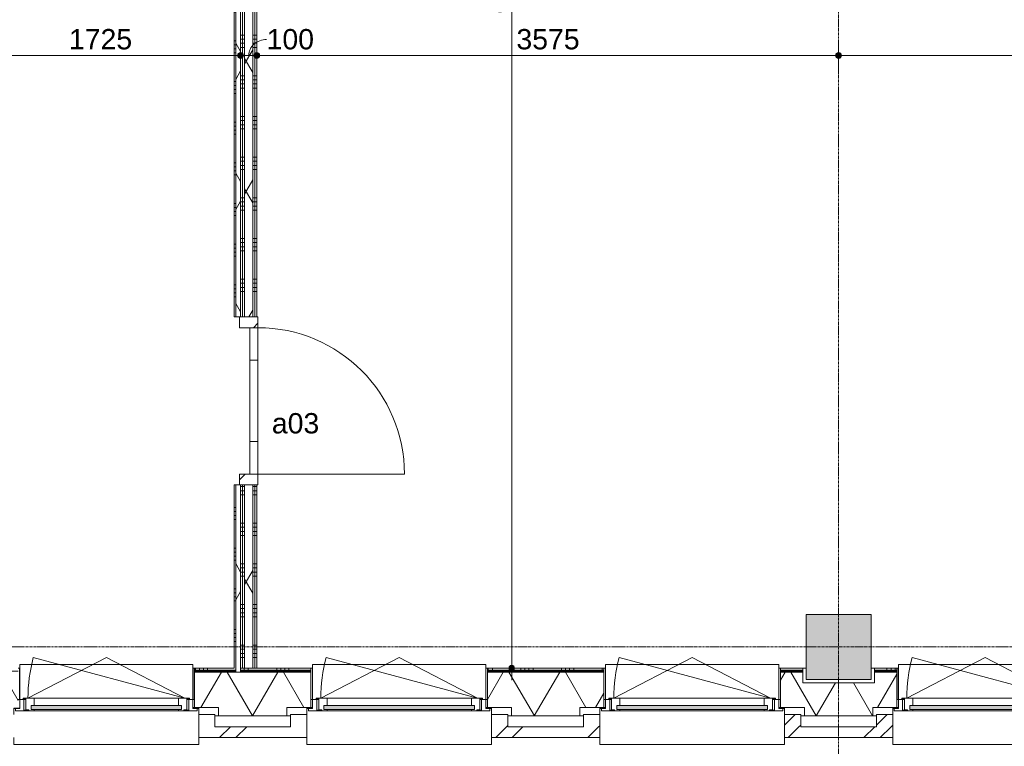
# Model space of a CAD drawing. Header units: millimetres. Extents: x 24169 to 70836, y -5250 to 32049.
# Tile 7 of 46: x 36017 to 42068, y -611 to 3855. Entities that reach past the tile are written whole.
import ezdxf

# ---------------------------------------------------------------- set-up
doc = ezdxf.new("R2010")
doc.units = ezdxf.units.MM
doc.linetypes.add('stramien', pattern=[22.225, 12.7, -3.175, 3.175, -3.175])
doc.layers.add('00_Algemeen', color=7, linetype='Continuous', lineweight=9, true_color=0x00a600)
for name, color, linetype, lineweight in [('00_Algemeen-50', 7, 'Continuous', 9), ('05_Bouwplaatsvoorzieningen', 7, 'Continuous', 9), ('22_Metselwerk', 7, 'Continuous', 18), ('25_Metaalconstructiewerk', 7, 'Continuous', 9), ('30_Kozijnen-ramen-deuren', 7, 'Continuous', 9), ('42_Dekvloeren en vloersystemen', 7, 'Continuous', 9)]:
    doc.layers.add(name, color=color, linetype=linetype, lineweight=lineweight)
doc.styles.add('Arial_1', font='arial.ttf', dxfattribs={"height": 125})
doc.dimstyles.new('00_AEE_maatvoering_2_5mm', dxfattribs={"dimscale": 304.8, "dimtxt": 127.532425, "dimasz": 0.459318, "dimexe": 0.246063, "dimexo": 0.0625, "dimgap": 0, "dimtad": 1, "dimdec": 0, "dimzin": 0, "dimdsep": 46, "dimtxsty": 'Arial_1', "dimblk1": 'DOTSMALL', "dimblk2": 'DOTSMALL', "dimsah": 1, "dimcen": 0.09, "dimdle": 0.246063, "dimazin": 0, "dimtfac": 1, "dimtdec": 4, "dimtix": 1, "dimtmove": 0, "dimatfit": 3, "dimfxl": 0.246063, "dimfxlon": 1, "dimtvp": 1, "dimtolj": 1, "dimtzin": 0, "dimarcsym": 2})
doc.dimstyles.new('00_AEE_maatvoering_2_5mm_1', dxfattribs={"dimscale": 304.8, "dimtxt": 127.532425, "dimasz": 0.459318, "dimexe": 0.246063, "dimexo": 0.0625, "dimgap": 0, "dimtad": 1, "dimdec": 0, "dimzin": 0, "dimdsep": 46, "dimtxsty": 'Arial_1', "dimblk1": 'DOTSMALL', "dimblk2": 'DOTSMALL', "dimsah": 1, "dimcen": 0.09, "dimdle": 0.246063, "dimazin": 0, "dimtfac": 1, "dimtdec": 4, "dimtix": 1, "dimtmove": 1, "dimatfit": 3, "dimfxl": 0.246063, "dimfxlon": 1, "dimtvp": 1, "dimtolj": 1, "dimtzin": 0, "dimarcsym": 2})
pattern_1 = [(180, (37474.4, 4185), (-5e-13, -250), []), (180, (37474.4, 4210), (-5e-13, -250), []), (180, (37474.4, 4235), (-5e-13, -250), []), (180, (37474.4, 4260), (-5e-13, -250), [])]
pattern_2 = [(60, (30249.4, 0), (-346.41, 200), []), (120, (30249.4, 0), (-346.41, -200), [])]
pattern_3 = [(45, (30449.4, -2e-13), (-282.843, 282.843), []), (45, (30549.4, -3e-13), (-282.843, 282.843), [])]

# ---------------------------------------------------------------- blocks, each defined once
blk = doc.blocks.new('Direct Shape - 2410-10368 v1 - IFC-model constructie _zonder onderbouw_ _MM21228_-1202395-02 tweede verdieping - C')
at = {"layer": '25_Metaalconstructiewerk'}
blk.add_hatch(color=256, dxfattribs=at).paths.add_polyline_path([(-200, -200), (200, -200), (200, 200), (-200, 200), (-200, -135.9)])
for p, q in [((200, 200), (-200, 200)), ((-200, 200), (-200, -200)), ((200, -200), (200, 200)), ((-200, -200), (200, -200))]:
    blk.add_line(p, q, dxfattribs=at)
blk = doc.blocks.new('Direct Shape - NLRS_28_SC_TLB_kolom vierkant prefab_gen_AT_kolom vierkant_gen_lxb 400x400_800290-1202468-02 tweede verdieping - C')
blk.add_blockref('Direct Shape - 2410-10368 v1 - IFC-model constructie _zonder onderbouw_ _MM21228_-1202395-02 tweede verdieping - C', (0, 0))
blk = doc.blocks.new('2410-10368 v1 - IFC-model constructie _zonder onderbouw_ _MM21228__ifc-1-02 tweede verdieping - C')
at = {"layer": '25_Metaalconstructiewerk', "lineweight": 9}
blk.add_blockref('Direct Shape - NLRS_28_SC_TLB_kolom vierkant prefab_gen_AT_kolom vierkant_gen_lxb 400x400_800290-1202468-02 tweede verdieping - C', (10800, 0), dxfattribs=at)
blk = doc.blocks.new('32_AEE_VO_FIX_Binnendeuren - D_900x2300_glasstrook lariks-V5-02 tweede verdieping - C')
at = {"layer": '30_Kozijnen-ramen-deuren', "true_color": 0xc0c0c0}
h = blk.add_hatch(dxfattribs=at)
h.set_pattern_fill('FP_73', color=9, style=0, pattern_type=2)
h.set_pattern_definition([(315, (-1512.31, 7175), (106.066, 106.066), [])])
h.paths.add_polyline_path([(-517, 37.5), (-517, -57), (-450, -57), (-450, 57), (-517, 57), (-517, 50)])
h.paths.add_polyline_path([(450, 57), (450, -57), (517, -57), (517, 57)])
at = {"layer": '30_Kozijnen-ramen-deuren'}
for p, q in [((-517, 57), (-450, 57)), ((-450, 57), (-450, -57)), ((450, 57), (517, 57)), ((450, -57), (450, 57)), ((-517, -57), (-517, -50)), ((-450, -57), (-517, -57)), ((-450, -57), (-450, -7)), ((-450, -7), (-250, -7)), ((-250, -57), (-450, -57)), ((-250, -7), (250, -7)), ((-250, -7), (-250, -57)), ((250, -57), (-250, -57)), ((250, -7), (450, -7)), ((250, -57), (250, -7)), ((450, -57), (250, -57)), ((450, -7), (450, -57)), ((517, -57), (450, -57)), ((517, -50), (517, -57))]:
    blk.add_line(p, q, dxfattribs=at)
blk = doc.blocks.new('31_AEE_kozijnen_KA1_CS77 - AEE_CS 77_Raam merk A1-V7-02 tweede verdieping - C')
at = {"layer": '30_Kozijnen-ramen-deuren', "true_color": 0xcccccc}
blk.add_hatch(color=254, dxfattribs=at).paths.add_polyline_path([(-462.5, -231.3), (462.5, -231.3), (462.5, -207.3), (-462.5, -207.3)])
at = {"layer": '30_Kozijnen-ramen-deuren'}
for p, q in [((-481.5, -199.5), (-557.5, -199.5)), ((-557.5, -199.5), (-557.5, -212.3)), ((-557.5, -212.3), (-532.5, -212.3)), ((-532.5, -212.3), (-532.5, -267.5)), ((-506.5, -203.3), (-481.5, -203.3)), ((-506.5, -267.5), (-506.5, -203.3)), ((-494.5, -203.8), (-494.5, -272.5)), ((-476.5, -203.8), (-494.5, -203.8)), ((-481.5, -199.5), (-476.5, -199.5)), ((-481.5, -203.3), (-481.5, -199.5)), ((-476.5, -203.3), (-481.5, -203.3)), ((-443.5, -199.5), (-476.5, -199.5)), ((-476.5, -199.5), (-476.5, -203.8)), ((-462.5, -231.3), (-462.5, -207.3)), ((-462.5, -231.3), (-462.5, -207.3)), ((-462.5, -207.3), (462.5, -207.3)), ((462.5, -231.3), (-462.5, -231.3)), ((443.5, -199.5), (-443.5, -199.5)), ((-443.5, -207.3), (-443.5, -199.5)), ((-443.5, -276.5), (-443.5, -231.3)), ((443.5, -199.5), (443.5, -207.3)), ((476.5, -199.5), (443.5, -199.5)), ((443.5, -231.3), (443.5, -276.5)), ((462.5, -207.3), (462.5, -231.3)), ((462.5, -231.3), (462.5, -207.3)), ((476.5, -199.5), (481.5, -199.5)), ((476.5, -203.8), (476.5, -199.5)), ((481.5, -203.3), (476.5, -203.3)), ((494.5, -203.8), (476.5, -203.8)), ((481.5, -199.5), (481.5, -203.3)), ((557.5, -199.5), (481.5, -199.5)), ((481.5, -203.3), (506.5, -203.3)), ((494.5, -272.5), (494.5, -203.8)), ((506.5, -203.3), (506.5, -267.5)), ((532.5, -267.5), (532.5, -212.3)), ((532.5, -212.3), (557.5, -212.3)), ((557.5, -212.3), (557.5, -199.5)), ((-532.5, -267.5), (-506.5, -267.5)), ((-494.5, -272.5), (-511.5, -272.5)), ((-511.5, -272.5), (-511.5, -276.5)), ((-511.5, -276.5), (-443.5, -276.5)), ((-494.5, -267.5), (-506.5, -267.5)), ((-481.5, -276.5), (0, -525.7)), ((-481.5, -276.5), (448.7, -525.7)), ((443.5, -276.5), (-443.5, -276.5)), ((0, -525.7), (481.5, -276.5)), ((443.5, -276.5), (511.5, -276.5)), ((506.5, -267.5), (494.5, -267.5)), ((511.5, -272.5), (494.5, -272.5)), ((506.5, -267.5), (532.5, -267.5)), ((511.5, -276.5), (511.5, -272.5))]:
    blk.add_line(p, q, dxfattribs=at)
blk.add_arc((-481.5, -276.5), 963, 345, 360, dxfattribs=at)
blk = doc.blocks.new('31_AEE_DAI_Dagkant_Interieur - Zonder Onderkant-V24-02 tweede verdieping - C')
at = {"layer": '05_Bouwplaatsvoorzieningen'}
for p, q in [((-533, -267.5), (-542.5, -267.5)), ((-533, -461.5), (-533, -267.5)), ((533, -267.5), (533, -461.5)), ((542.5, -267.5), (533, -267.5)), ((-542.5, -461.5), (-533, -461.5)), ((533, -461.5), (542.5, -461.5))]:
    blk.add_line(p, q, dxfattribs=at)
blk = doc.blocks.new('31_AEE_DAI_Dagkant_Interieur - Zonder Onderkant-V25-02 tweede verdieping - C')
at = {"layer": '05_Bouwplaatsvoorzieningen'}
for p, q in [((-533, -267.5), (-542.5, -267.5)), ((-533, -461.5), (-533, -267.5)), ((533, -267.5), (533, -461.5)), ((542.5, -267.5), (533, -267.5)), ((-542.5, -461.5), (-533, -461.5)), ((533, -461.5), (542.5, -461.5))]:
    blk.add_line(p, q, dxfattribs=at)
blk = doc.blocks.new('31_AEE_DAI_Dagkant_Interieur - Zonder Onderkant-V26-02 tweede verdieping - C')
at = {"layer": '05_Bouwplaatsvoorzieningen'}
for p, q in [((-533, -267.5), (-542.5, -267.5)), ((-533, -461.5), (-533, -267.5)), ((533, -267.5), (533, -461.5)), ((542.5, -267.5), (533, -267.5)), ((-542.5, -461.5), (-533, -461.5)), ((533, -461.5), (542.5, -461.5))]:
    blk.add_line(p, q, dxfattribs=at)
blk = doc.blocks.new('42_AEE_VE_vensterbank - Standaard-V11-02 tweede verdieping - C')
at = {"layer": '05_Bouwplaatsvoorzieningen'}
for p, q in [((-532.5, -482.5), (-532.5, -267.5)), ((532.5, -267.5), (532.5, -482.5)), ((-532.5, -482.5), (532.5, -482.5))]:
    blk.add_line(p, q, dxfattribs=at)
blk = doc.blocks.new('31_AEE_DAI_Dagkant_Interieur - Zonder Onderkant-V29-02 tweede verdieping - C')
at = {"layer": '05_Bouwplaatsvoorzieningen'}
for p, q in [((-533, -267.5), (-542.5, -267.5)), ((-533, -461.5), (-533, -267.5)), ((533, -267.5), (533, -461.5)), ((542.5, -267.5), (533, -267.5)), ((-542.5, -461.5), (-533, -461.5)), ((533, -461.5), (542.5, -461.5))]:
    blk.add_line(p, q, dxfattribs=at)
blk = doc.blocks.new('21_AEE_WA_lekdorpel - 21_AEE_WA_lekdorpel-V48-02 tweede verdieping - C')
at = {"layer": '05_Bouwplaatsvoorzieningen'}
for p, q in [((-567.5, -34), (-567.5, 8)), ((-567.5, 8), (567.5, 8)), ((567.5, 8), (567.5, -34)), ((-567.5, -213), (-567.5, -176)), ((567.5, -176), (567.5, -213)), ((-567.5, -215), (-567.5, -213)), ((-532.5, -213), (-567.5, -213)), ((-532.5, -215), (-567.5, -215)), ((567.5, -213), (532.5, -213)), ((567.5, -215), (532.5, -215)), ((567.5, -213), (567.5, -215))]:
    blk.add_line(p, q, dxfattribs=at)
blk = doc.blocks.new('30_AEE_VO_draairichting - 30_AEE_VO_draairichting-8193168-02 tweede verdieping - C')
at = {"layer": '30_Kozijnen-ramen-deuren'}
blk.add_line((-450, -900), (-450, 0), dxfattribs=at)
blk.add_arc((-450, 0), 900, 270, 0, dxfattribs=at)
blk = doc.blocks.new('DIMBLOCK98-02 tweede verdieping - C')
at = {"layer": '00_Algemeen-50', "transparency": 16777216}
h = blk.add_hatch(color=256, dxfattribs=at)
edge = h.paths.add_edge_path()
edge.add_arc((35649.4, 3635.7), 17.5, 0, 360)
h = blk.add_hatch(color=256, dxfattribs=at)
edge = h.paths.add_edge_path()
edge.add_arc((37374.4, 3635.7), 17.5, 0, 360)
for p, q in [((35649.4, 3635.7), (35649.4, 3710.7)), ((37374.4, 3635.7), (37374.4, 3710.7)), ((35649.4, 3635.7), (37374.4, 3635.7)), ((35649.4, 3635.7), (35649.4, 3560.7)), ((37374.4, 3635.7), (37374.4, 3560.7))]:
    blk.add_line(p, q, dxfattribs=at)
for centre in [(35649.4, 3635.7), (37374.4, 3635.7)]:
    blk.add_circle(centre, 17.5, dxfattribs=at)
at = {"layer": '00_Algemeen-50', "color": 0, "transparency": 16777216, "insert": (36319.6, 3798), "char_height": 125, "width": 461.471, "attachment_point": 1, "line_spacing_factor": 0.941778, "style": 'Arial_1'}
blk.add_mtext('1725', dxfattribs=at)
blk = doc.blocks.new('_DotSmall')
at = {"color": 0, "linetype": 'ByBlock', "const_width": 0.5}
blk.add_lwpolyline([(-0.0625, 0, 1), (0.0625, 0, 1)], format="xyb", close=True, dxfattribs=at)
blk = doc.blocks.new('DIMBLOCK99-02 tweede verdieping - C')
at = {"layer": '00_Algemeen-50', "transparency": 16777216}
h = blk.add_hatch(color=256, dxfattribs=at)
edge = h.paths.add_edge_path()
edge.add_arc((37374.4, 3635.7), 17.5, 0, 360)
h = blk.add_hatch(color=256, dxfattribs=at)
edge = h.paths.add_edge_path()
edge.add_arc((37474.4, 3635.7), 17.5, 0, 360)
for p, q in [((37374.4, 3635.7), (37374.4, 3710.7)), ((37474.4, 3635.7), (37474.4, 3710.7)), ((37374.4, 3635.7), (37474.4, 3635.7)), ((37374.4, 3635.7), (37374.4, 3560.7)), ((37474.4, 3635.7), (37474.4, 3560.7))]:
    blk.add_line(p, q, dxfattribs=at)
for centre in [(37374.4, 3635.7), (37474.4, 3635.7)]:
    blk.add_circle(centre, 17.5, dxfattribs=at)
blk.add_ellipse((37534.3, 3635.7), major_axis=(109.9, 0), ratio=0.892378, start_param=1.570796, end_param=3.141593, dxfattribs=at)
at = {"layer": '00_Algemeen-50', "color": 0, "transparency": 16777216, "insert": (37534.3, 3798), "char_height": 125, "width": 346.103, "attachment_point": 1, "line_spacing_factor": 0.941778, "style": 'Arial_1'}
blk.add_mtext('100', dxfattribs=at)
blk = doc.blocks.new('DIMBLOCK100-02 tweede verdieping - C')
at = {"layer": '00_Algemeen-50', "transparency": 16777216}
h = blk.add_hatch(color=256, dxfattribs=at)
edge = h.paths.add_edge_path()
edge.add_arc((37474.4, 3635.7), 17.5, 0, 360)
h = blk.add_hatch(color=256, dxfattribs=at)
edge = h.paths.add_edge_path()
edge.add_arc((41049.4, 3635.7), 17.5, 0, 360)
for p, q in [((37474.4, 3635.7), (37474.4, 3710.7)), ((41049.4, 3635.7), (41049.4, 3710.7)), ((37474.4, 3635.7), (41049.4, 3635.7)), ((37474.4, 3635.7), (37474.4, 3560.7)), ((41049.4, 3635.7), (41049.4, 3560.7))]:
    blk.add_line(p, q, dxfattribs=at)
for centre in [(37474.4, 3635.7), (41049.4, 3635.7)]:
    blk.add_circle(centre, 17.5, dxfattribs=at)
at = {"layer": '00_Algemeen-50', "color": 0, "transparency": 16777216, "insert": (39069.6, 3798), "char_height": 125, "width": 461.471, "attachment_point": 1, "line_spacing_factor": 0.941778, "style": 'Arial_1'}
blk.add_mtext('3575', dxfattribs=at)
blk = doc.blocks.new('DIMBLOCK101-02 tweede verdieping - C')
at = {"layer": '00_Algemeen-50', "transparency": 16777216}
h = blk.add_hatch(color=256, dxfattribs=at)
edge = h.paths.add_edge_path()
edge.add_arc((41049.4, 3635.7), 17.5, 0, 360)
h = blk.add_hatch(color=256, dxfattribs=at)
edge = h.paths.add_edge_path()
edge.add_arc((43699.4, 3635.7), 17.5, 0, 360)
for p, q in [((41049.4, 3635.7), (41049.4, 3710.7)), ((43699.4, 3635.7), (43699.4, 3710.7)), ((41049.4, 3635.7), (43699.4, 3635.7)), ((41049.4, 3635.7), (41049.4, 3560.7)), ((43699.4, 3635.7), (43699.4, 3560.7))]:
    blk.add_line(p, q, dxfattribs=at)
for centre in [(41049.4, 3635.7), (43699.4, 3635.7)]:
    blk.add_circle(centre, 17.5, dxfattribs=at)
at = {"layer": '00_Algemeen-50', "color": 0, "transparency": 16777216, "insert": (42182.1, 3798), "char_height": 125, "width": 461.471, "attachment_point": 1, "line_spacing_factor": 0.941778, "style": 'Arial_1'}
blk.add_mtext('2650', dxfattribs=at)
blk = doc.blocks.new('DIMBLOCK142-02 tweede verdieping - C')
at = {"layer": '00_Algemeen-50', "transparency": 16777216}
h = blk.add_hatch(color=256, dxfattribs=at)
edge = h.paths.add_edge_path()
edge.add_arc((39040.5, 8300), 17.5, 0, 360)
h = blk.add_hatch(color=256, dxfattribs=at)
edge = h.paths.add_edge_path()
edge.add_arc((39040.5, -130), 17.5, 0, 360)
for p, q in [((39040.5, 8300), (38965.5, 8300)), ((39040.5, -205), (39040.5, 8300)), ((39040.5, 8300), (39115.5, 8300)), ((39040.5, -130), (38965.5, -130)), ((39040.5, -130), (39115.5, -130))]:
    blk.add_line(p, q, dxfattribs=at)
for centre in [(39040.5, 8300), (39040.5, -130)]:
    blk.add_circle(centre, 17.5, dxfattribs=at)
at = {"layer": '00_Algemeen-50', "color": 0, "transparency": 16777216, "insert": (38878.2, 3892.7), "char_height": 125, "width": 461.471, "attachment_point": 1, "rotation": 90, "line_spacing_factor": 0.941778, "style": 'Arial_1'}
blk.add_mtext('8430', dxfattribs=at)

msp = doc.modelspace()

# ---------------------------------------------------------------- hatches: boundary and pattern name
at = {"layer": '22_Metselwerk', "lineweight": 9}
h = msp.add_hatch(dxfattribs=at)
h.set_pattern_fill('FP_25', color=256, angle=90, style=0, pattern_type=2)
h.set_pattern_definition(pattern_1)
h.paths.add_polyline_path([(37386.9, -130), (37386.9, 995.3), (37374.4, 995.3), (37374.4, -130)])
h.paths.add_polyline_path([(37374.4, 2029.3), (37386.9, 2029.3), (37386.9, 8300), (37374.4, 8300), (37374.4, 5268.9)])
h = msp.add_hatch(dxfattribs=at)
h.set_pattern_fill('FP_25', color=256, angle=90, style=0, pattern_type=2)
h.set_pattern_definition(pattern_1)
h.paths.add_polyline_path([(37399.4, -130), (37399.4, 995.3), (37386.9, 995.3), (37386.9, -130)])
h.paths.add_polyline_path([(37386.9, 2029.3), (37399.4, 2029.3), (37399.4, 8312.5), (37386.9, 8312.5), (37386.9, 5268.9)])
h = msp.add_hatch(dxfattribs=at)
h.set_pattern_fill('FP_11', color=256, angle=60, style=0, pattern_type=2)
h.set_pattern_definition(pattern_2)
h.paths.add_polyline_path([(37449.4, -130), (37449.4, 995.3), (37399.4, 995.3), (37399.4, -130)])
h.paths.add_polyline_path([(37399.4, 2029.3), (37449.4, 2029.3), (37449.4, 8325), (37399.4, 8325), (37399.4, 5268.9)])
h = msp.add_hatch(dxfattribs=at)
h.set_pattern_fill('FP_25', color=256, angle=90, style=0, pattern_type=2)
h.set_pattern_definition(pattern_1)
h.paths.add_polyline_path([(37461.9, -130), (37461.9, 995.3), (37449.4, 995.3), (37449.4, -130)])
h.paths.add_polyline_path([(37449.4, 2029.3), (37461.9, 2029.3), (37461.9, 8312.5), (37449.4, 8312.5), (37449.4, 5268.9)])
h = msp.add_hatch(dxfattribs=at)
h.set_pattern_fill('FP_25', color=256, angle=90, style=0, pattern_type=2)
h.set_pattern_definition(pattern_1)
h.paths.add_polyline_path([(37474.4, -130), (37474.4, 995.3), (37461.9, 995.3), (37461.9, -130)])
h.paths.add_polyline_path([(37461.9, 2029.3), (37474.4, 2029.3), (37474.4, 8300), (37461.9, 8300), (37461.9, 5268.9)])
h = msp.add_hatch(dxfattribs=at)
h.set_pattern_fill('FP_134', color=256, angle=90, style=0, pattern_type=2)
h.set_pattern_definition([(180, (37374.4, 5150.9), (-5e-13, -250), []), (180, (37374.4, 5175.9), (-5e-13, -250), []), (180, (37374.4, 5200.9), (-5e-13, -250), []), (180, (37374.4, 5225.9), (-5e-13, -250), [])])
h.paths.add_polyline_path([(37344.4, 2029.3), (37344.4, 8072.5), (37334.4, 8072.5), (37334.4, 2029.3)])
h = msp.add_hatch(dxfattribs=at)
h.set_pattern_fill('FP_11', color=256, angle=60, style=0, pattern_type=2)
h.set_pattern_definition(pattern_2)
h.paths.add_polyline_path([(37374.4, 2029.3), (37374.4, 8072.5), (37344.4, 8072.5), (37344.4, 2029.3)])
h = msp.add_hatch(dxfattribs=at)
h.set_pattern_fill('FP_151', color=256, angle=90, style=0, pattern_type=2)
h.set_pattern_definition([(180, (37374.4, 532.65), (-4e-13, -250), []), (180, (37374.4, 557.65), (-4e-13, -250), []), (180, (37374.4, 582.65), (-4e-13, -250), []), (180, (37374.4, 607.65), (-4e-13, -250), [])])
h.paths.add_polyline_path([(37344.4, -130), (37344.4, 995.3), (37334.4, 995.3), (37334.4, -130)])
h = msp.add_hatch(dxfattribs=at)
h.set_pattern_fill('FP_11', color=256, angle=60, style=0, pattern_type=2)
h.set_pattern_definition(pattern_2)
h.paths.add_polyline_path([(37374.4, -154.5), (37374.4, 995.3), (37344.4, 995.3), (37344.4, -154.5), (37354.1, -154.5)])
h = msp.add_hatch(dxfattribs=at)
h.set_pattern_fill('FP_97', color=256, angle=60, style=0, pattern_type=2)
h.set_pattern_definition([(60, (51996.64, -424.5), (-259.8076, 150), []), (120, (51996.64, -424.5), (-259.8076, -150), [])])
h.paths.add_polyline_path([(63650.2, -424.5), (63650.2, -154.5), (62779.4, -154.5), (62779.4, -220), (62519.4, -220), (62519.4, -154.5), (62097, -154.5), (62097, -158), (62132, -158), (62132, -424.5), (62494.3, -424.5)])
h.paths.add_polyline_path([(59551.9, -424.5), (60142, -424.5), (60142, -158), (60177, -158), (60177, -154.5), (60079.4, -154.5), (60079.4, -220), (59819.4, -220), (59819.4, -154.5), (59516.9, -154.5), (59516.9, -158.5), (59551.9, -158.5), (59551.9, -414)])
h.paths.add_polyline_path([(57292.9, -424.5), (57561.9, -424.5), (57561.9, -158.5), (57596.9, -158.5), (57596.9, -154.5), (57379.4, -154.5), (57379.4, -220), (57119.4, -220), (57119.4, -154.5), (56936.8, -154.5), (56936.8, -158.5), (56971.8, -158.5), (56971.8, -424.5)])
h.paths.add_polyline_path([(53247.4, -424.5), (53661.8, -424.5), (53661.8, -220), (53409.4, -220), (53409.4, -154.5), (52069.4, -154.5), (52069.4, -220), (51629.4, -220), (51629.4, -154.5), (51491.9, -154.5), (51491.9, -372.5), (51639.4, -372.5), (51639.4, -424.5), (52091.5, -424.5)])
h.paths.add_polyline_path([(50259.4, -424.5), (50259.4, -372.5), (50406.9, -372.5), (50406.9, -154.5), (49691.9, -154.5), (49691.9, -372.5), (49839.4, -372.5), (49839.4, -424.5)])
h.paths.add_polyline_path([(48039.4, -424.5), (48459.4, -424.5), (48459.4, -372.5), (48606.9, -372.5), (48606.9, -154.5), (47891.9, -154.5), (47891.9, -372.5), (48039.4, -372.5), (48039.4, -414)])
h.paths.add_polyline_path([(46239.4, -424.5), (46659.4, -424.5), (46659.4, -372.5), (46806.9, -372.5), (46806.9, -154.5), (46669.4, -154.5), (46669.4, -220), (46229.4, -220), (46229.4, -154.5), (46091.9, -154.5), (46091.9, -372.5), (46239.4, -372.5), (46239.4, -414)])
h.paths.add_polyline_path([(44859.4, -424.5), (44859.4, -372.5), (45006.9, -372.5), (45006.9, -154.5), (44291.9, -154.5), (44291.9, -372.5), (44439.4, -372.5), (44439.4, -424.5)])
h.paths.add_polyline_path([(42639.4, -424.5), (43059.4, -424.5), (43059.4, -372.5), (43206.9, -372.5), (43206.9, -154.5), (42491.9, -154.5), (42491.9, -372.5), (42639.4, -372.5), (42639.4, -414)])
h.paths.add_polyline_path([(40839.4, -424.5), (41259.4, -424.5), (41259.4, -372.5), (41406.9, -372.5), (41406.9, -154.5), (41269.4, -154.5), (41269.4, -220), (40829.4, -220), (40829.4, -154.5), (40691.9, -154.5), (40691.9, -372.5), (40839.4, -372.5), (40839.4, -414)])
h.paths.add_polyline_path([(39376.9, -424.5), (39459.4, -424.5), (39459.4, -372.5), (39606.9, -372.5), (39606.9, -154.5), (38891.9, -154.5), (38891.9, -372.5), (39039.4, -372.5), (39039.4, -424.5)])
h.paths.add_polyline_path([(37659.4, -424.5), (37659.4, -372.5), (37806.9, -372.5), (37806.9, -154.5), (37091.9, -154.5), (37091.9, -372.5), (37239.4, -372.5), (37239.4, -424.5)])
h.paths.add_polyline_path([(35859.4, -424.5), (35859.4, -372.5), (36006.9, -372.5), (36006.9, -154.5), (35869.4, -154.5), (35869.4, -220), (35429.4, -220), (35429.4, -154.5), (30469.4, -154.5), (30469.4, -220), (30094.9, -220), (30094.9, -424.5), (31285.8, -424.5)])
h.paths.add_polyline_path([(53696.8, -158.5), (53696.8, -154.5), (53669.4, -154.5), (53669.4, -158.5), (53680.8, -158.5)])
h = msp.add_hatch(dxfattribs=at)
h.set_pattern_fill('FP_96', color=256, angle=90, style=0, pattern_type=2)
h.set_pattern_definition([(90, (52096.64, -424.5), (-250, -8e-13), []), (90, (52121.64, -424.5), (-250, -8e-13), []), (90, (52146.64, -424.5), (-250, -8e-13), []), (90, (52171.64, -424.5), (-250, -8e-13), [])])
h.paths.add_polyline_path([(63650.2, -142.5), (63650.2, -130), (62791.9, -130), (62791.9, -142.5), (63072.3, -142.5)])
h.paths.add_polyline_path([(62494.3, -142.5), (62506.9, -142.5), (62506.9, -130), (62097, -130), (62097, -142.5), (62205.4, -142.5)])
h.paths.add_polyline_path([(60177, -142.5), (60177, -130), (60091.9, -130), (60091.9, -142.5)])
h.paths.add_polyline_path([(59806.9, -142.5), (59806.9, -130), (59516.9, -130), (59516.9, -142.5), (59604.7, -142.5)])
h.paths.add_polyline_path([(57391.9, -142.5), (57596.9, -142.5), (57596.9, -130), (57391.9, -130)])
h.paths.add_polyline_path([(56936.8, -142.5), (57106.9, -142.5), (57106.9, -130), (56936.8, -130)])
h.paths.add_polyline_path([(53696.8, -142.5), (53696.8, -130), (53669.4, -130), (53669.4, -142.5), (53680.8, -142.5)])
h.paths.add_polyline_path([(53247.4, -142.5), (53396.9, -142.5), (53396.9, -130), (52069.4, -130), (52069.4, -142.5), (52091.5, -142.5)])
h.paths.add_polyline_path([(51491.9, -142.5), (51629.4, -142.5), (51629.4, -130), (51491.9, -130)])
h.paths.add_polyline_path([(50357.7, -142.5), (50406.9, -142.5), (50406.9, -130), (49691.9, -130), (49691.9, -142.5), (49779.8, -142.5)])
h.paths.add_polyline_path([(48606.9, -142.5), (48606.9, -130), (47891.9, -130), (47891.9, -142.5), (48045.9, -142.5)])
h.paths.add_polyline_path([(46669.4, -142.5), (46806.9, -142.5), (46806.9, -130), (46669.4, -130)])
h.paths.add_polyline_path([(46229.4, -142.5), (46229.4, -130), (46091.9, -130), (46091.9, -142.5)])
h.paths.add_polyline_path([(44867.3, -142.5), (45006.9, -142.5), (45006.9, -130), (44291.9, -130), (44291.9, -142.5), (44578.3, -142.5)])
h.paths.add_polyline_path([(42844.5, -142.5), (43206.9, -142.5), (43206.9, -130), (42491.9, -130), (42491.9, -142.5)])
h.paths.add_polyline_path([(41406.9, -142.5), (41406.9, -130), (41269.4, -130), (41269.4, -142.5), (41399.7, -142.5)])
h.paths.add_polyline_path([(40829.4, -142.5), (40829.4, -130), (40691.9, -130), (40691.9, -142.5), (40821.8, -142.5)])
h.paths.add_polyline_path([(39376.9, -142.5), (39606.9, -142.5), (39606.9, -130), (38891.9, -130), (38891.9, -142.5)])
h.paths.add_polyline_path([(37344.4, -142.5), (37344.4, -130), (37091.9, -130), (37091.9, -142.5)])
h.paths.add_polyline_path([(37374.4, -142.5), (37806.9, -142.5), (37806.9, -130), (37374.4, -130)])
h.paths.add_polyline_path([(35909.3, -142.5), (36006.9, -142.5), (36006.9, -130), (35869.4, -130), (35869.4, -142.5)])
h.paths.add_polyline_path([(35429.4, -142.5), (35429.4, -130), (30469.4, -130), (30469.4, -142.5), (31285.8, -142.5)])
h = msp.add_hatch(dxfattribs=at)
h.set_pattern_fill('FP_98', color=256, style=0, pattern_type=2)
h.set_pattern_definition([(0, (51996.643, -424.5), (2e-15, 25), [])])
h.paths.add_polyline_path([(63650.2, -154.5), (63650.2, -142.5), (62779.4, -142.5), (62779.4, -154.5), (63072.3, -154.5)])
h.paths.add_polyline_path([(62097, -154.5), (62519.4, -154.5), (62519.4, -142.5), (62097, -142.5)])
h.paths.add_polyline_path([(60079.4, -154.5), (60177, -154.5), (60177, -142.5), (60079.4, -142.5)])
h.paths.add_polyline_path([(59516.9, -154.5), (59819.4, -154.5), (59819.4, -142.5), (59516.9, -142.5)])
h.paths.add_polyline_path([(57581.9, -154.5), (57596.9, -154.5), (57596.9, -142.5), (57379.4, -142.5), (57379.4, -154.5)])
h.paths.add_polyline_path([(57119.4, -154.5), (57119.4, -142.5), (56936.8, -142.5), (56936.8, -154.5), (57003.9, -154.5)])
h.paths.add_polyline_path([(53680.8, -154.5), (53696.8, -154.5), (53696.8, -142.5), (53669.4, -142.5), (53669.4, -154.5)])
h.paths.add_polyline_path([(53247.4, -154.5), (53409.4, -154.5), (53409.4, -142.5), (52069.4, -142.5), (52069.4, -154.5), (52091.5, -154.5)])
h.paths.add_polyline_path([(51491.9, -154.5), (51629.4, -154.5), (51629.4, -142.5), (51491.9, -142.5)])
h.paths.add_polyline_path([(49691.9, -154.5), (50406.9, -154.5), (50406.9, -142.5), (49691.9, -142.5)])
h.paths.add_polyline_path([(48606.9, -154.5), (48606.9, -142.5), (47891.9, -142.5), (47891.9, -154.5), (48045.9, -154.5)])
h.paths.add_polyline_path([(46806.9, -154.5), (46806.9, -142.5), (46669.4, -142.5), (46669.4, -154.5)])
h.paths.add_polyline_path([(46229.4, -154.5), (46229.4, -142.5), (46091.9, -142.5), (46091.9, -154.5)])
h.paths.add_polyline_path([(45006.9, -154.5), (45006.9, -142.5), (44291.9, -142.5), (44291.9, -154.5), (44867.3, -154.5)])
h.paths.add_polyline_path([(43206.9, -154.5), (43206.9, -142.5), (42491.9, -142.5), (42491.9, -154.5), (42844.5, -154.5)])
h.paths.add_polyline_path([(41406.9, -154.5), (41406.9, -142.5), (41269.4, -142.5), (41269.4, -154.5), (41399.7, -154.5)])
h.paths.add_polyline_path([(40829.4, -154.5), (40829.4, -142.5), (40691.9, -142.5), (40691.9, -154.5), (40821.8, -154.5)])
h.paths.add_polyline_path([(39606.9, -154.5), (39606.9, -142.5), (38891.9, -142.5), (38891.9, -154.5), (39376.9, -154.5)])
h.paths.add_polyline_path([(37643.1, -154.5), (37806.9, -154.5), (37806.9, -142.5), (37374.4, -142.5), (37374.4, -154.5)])
h.paths.add_polyline_path([(37344.4, -154.5), (37344.4, -142.5), (37091.9, -142.5), (37091.9, -154.5)])
h.paths.add_polyline_path([(36006.9, -154.5), (36006.9, -142.5), (35869.4, -142.5), (35869.4, -154.5), (35909.3, -154.5)])
h.paths.add_polyline_path([(35429.4, -154.5), (35429.4, -142.5), (30469.4, -142.5), (30469.4, -154.5), (31285.8, -154.5)])
h = msp.add_hatch(dxfattribs=at)
h.set_pattern_fill('FP_79', color=256, angle=45, style=0, pattern_type=2)
h.set_pattern_definition(pattern_3)
h.paths.add_polyline_path([(38916.9, -491.5), (39016.9, -491.5), (39016.9, -415.5), (38916.9, -415.5)])
h = msp.add_hatch(dxfattribs=at)
h.set_pattern_fill('FP_171', color=256, angle=45, style=0, pattern_type=2)
h.set_pattern_definition(pattern_3)
h.paths.add_polyline_path([(39581.9, -491.5), (39581.9, -415.5), (39481.9, -415.5), (39481.9, -491.5)])
h = msp.add_hatch(dxfattribs=at)
h.set_pattern_fill('FP_79', color=256, angle=45, style=0, pattern_type=2)
h.set_pattern_definition(pattern_3)
h.paths.add_polyline_path([(40816.9, -491.5), (40816.9, -415.5), (40716.9, -415.5), (40716.9, -491.5)])
h = msp.add_hatch(dxfattribs=at)
h.set_pattern_fill('FP_171', color=256, angle=45, style=0, pattern_type=2)
h.set_pattern_definition(pattern_3)
h.paths.add_polyline_path([(41381.9, -491.5), (41381.9, -415.5), (41281.9, -415.5), (41281.9, -491.5)])
h = msp.add_hatch(dxfattribs=at)
h.set_pattern_fill('FP_79', color=256, angle=45, style=0, pattern_type=2)
h.set_pattern_definition(pattern_3)
h.paths.add_polyline_path([(50381.9, -557.5), (50381.9, -491.5), (49716.9, -491.5), (49716.9, -557.5), (49779.8, -557.5)])
h.paths.add_polyline_path([(48581.9, -557.5), (48581.9, -491.5), (47916.9, -491.5), (47916.9, -557.5)])
h.paths.add_polyline_path([(46312.1, -557.5), (46781.9, -557.5), (46781.9, -491.5), (46116.9, -491.5), (46116.9, -557.5)])
h.paths.add_polyline_path([(44981.9, -557.5), (44981.9, -491.5), (44316.9, -491.5), (44316.9, -557.5)])
h.paths.add_polyline_path([(43181.9, -557.5), (43181.9, -491.5), (42516.9, -491.5), (42516.9, -557.5), (42844.5, -557.5)])
h.paths.add_polyline_path([(41381.9, -557.5), (41381.9, -491.5), (40716.9, -491.5), (40716.9, -557.5)])
h.paths.add_polyline_path([(39376.9, -557.5), (39581.9, -557.5), (39581.9, -491.5), (38916.9, -491.5), (38916.9, -557.5)])
h.paths.add_polyline_path([(37116.9, -557.5), (37781.9, -557.5), (37781.9, -491.5), (37116.9, -491.5)])
h.paths.add_polyline_path([(35909.3, -557.5), (35981.9, -557.5), (35981.9, -491.5), (29758.4, -491.5), (29758.4, -557.5), (31285.8, -557.5)])

# ---------------------------------------------------------------- linework, layer by layer
at = {"layer": '00_Algemeen', "color": 150, "linetype": 'stramien', "true_color": 0x0080ff}
for p, q in [((41049.4, -4950.1), (41049.4, 31749.5)), ((68718, 0), (24734, 0))]:
    msp.add_line(p, q, dxfattribs=at)
at = {"layer": '22_Metselwerk', "lineweight": 9}
for p, q in [((37334.4, 8400), (37334.4, 2029.3)), ((37344.4, 2029.3), (37344.4, 8400)), ((37374.4, 2029.3), (37374.4, 8300)), ((37386.9, 2029.3), (37386.9, 8312.5)), ((37461.9, 2029.3), (37461.9, 8312.5)), ((37474.4, 2029.3), (37474.4, 8300)), ((37334.4, 2029.3), (37399.4, 2029.3)), ((37449.4, 2029.3), (37474.4, 2029.3)), ((37399.4, 995.3), (37334.4, 995.3)), ((37334.4, 995.3), (37334.4, -130)), ((37344.4, -154.5), (37344.4, 995.3)), ((37374.4, -154.5), (37374.4, 995.3)), ((37386.9, -130), (37386.9, 995.3)), ((37474.4, 995.3), (37449.4, 995.3)), ((37461.9, -130), (37461.9, 995.3)), ((37474.4, -130), (37474.4, 995.3)), ((37334.4, -130), (37091.9, -130)), ((37091.9, -130), (37091.9, -154.5)), ((37091.9, -142.5), (37344.4, -142.5)), ((37806.9, -130), (37374.4, -130)), ((37374.4, -142.5), (37806.9, -142.5)), ((37806.9, -154.5), (37806.9, -130)), ((39606.9, -130), (38891.9, -130)), ((38891.9, -130), (38891.9, -154.5)), ((38891.9, -142.5), (39606.9, -142.5)), ((39606.9, -154.5), (39606.9, -130)), ((40829.4, -130), (40691.9, -130)), ((40691.9, -130), (40691.9, -154.5)), ((40691.9, -142.5), (40829.4, -142.5)), ((40829.4, -154.5), (40829.4, -130)), ((41406.9, -130), (41269.4, -130)), ((41269.4, -130), (41269.4, -154.5)), ((41269.4, -142.5), (41406.9, -142.5)), ((41406.9, -154.5), (41406.9, -130)), ((37091.9, -372.5), (37081.9, -372.5)), ((37216.9, -415.5), (37116.9, -415.5)), ((37116.9, -415.5), (37116.9, -557.5)), ((37216.9, -491.5), (37216.9, -415.5)), ((37781.9, -415.5), (37681.9, -415.5)), ((37681.9, -415.5), (37681.9, -491.5)), ((37781.9, -491.5), (37781.9, -415.5)), ((37816.9, -372.5), (37806.9, -372.5)), ((38891.9, -372.5), (38881.9, -372.5)), ((39016.9, -415.5), (38916.9, -415.5)), ((38916.9, -415.5), (38916.9, -557.5)), ((39016.9, -491.5), (39016.9, -415.5)), ((39581.9, -415.5), (39481.9, -415.5)), ((39481.9, -415.5), (39481.9, -491.5)), ((39581.9, -491.5), (39581.9, -415.5)), ((39616.9, -372.5), (39606.9, -372.5)), ((40691.9, -372.5), (40681.9, -372.5)), ((40816.9, -415.5), (40716.9, -415.5)), ((40716.9, -415.5), (40716.9, -557.5)), ((40816.9, -491.5), (40816.9, -415.5)), ((41381.9, -415.5), (41281.9, -415.5)), ((41281.9, -415.5), (41281.9, -491.5)), ((41381.9, -491.5), (41381.9, -415.5)), ((41416.9, -372.5), (41406.9, -372.5)), ((37239.4, -424.5), (37216.9, -424.5)), ((37681.9, -424.5), (37659.4, -424.5)), ((39039.4, -424.5), (39016.9, -424.5)), ((39481.9, -424.5), (39459.4, -424.5)), ((40839.4, -424.5), (40816.9, -424.5)), ((41281.9, -424.5), (41259.4, -424.5)), ((37681.9, -491.5), (37216.9, -491.5)), ((37781.9, -557.5), (37781.9, -491.5)), ((39481.9, -491.5), (39016.9, -491.5)), ((39581.9, -557.5), (39581.9, -491.5)), ((41281.9, -491.5), (40816.9, -491.5)), ((41381.9, -557.5), (41381.9, -491.5)), ((37116.9, -557.5), (37781.9, -557.5)), ((38916.9, -557.5), (39581.9, -557.5)), ((40716.9, -557.5), (41381.9, -557.5))]:
    msp.add_line(p, q, dxfattribs=at)
at = {"layer": '22_Metselwerk'}
for p, q in [((37399.4, 2029.3), (37399.4, 8325)), ((37449.4, 2029.3), (37449.4, 8325)), ((37399.4, 2029.3), (37449.4, 2029.3)), ((37449.4, 995.3), (37399.4, 995.3)), ((37399.4, -130), (37399.4, 995.3)), ((37449.4, -130), (37449.4, 995.3)), ((37091.9, -154.5), (37091.9, -372.5)), ((37091.9, -154.5), (37806.9, -154.5)), ((37399.4, -130), (37449.4, -130)), ((37806.9, -372.5), (37806.9, -154.5)), ((38891.9, -154.5), (38891.9, -372.5)), ((38891.9, -154.5), (39606.9, -154.5)), ((39606.9, -372.5), (39606.9, -154.5)), ((40691.9, -154.5), (40691.9, -372.5)), ((40691.9, -154.5), (40829.4, -154.5)), ((40829.4, -220), (40829.4, -154.5)), ((41269.4, -154.5), (41269.4, -220)), ((41269.4, -154.5), (41406.9, -154.5)), ((41406.9, -372.5), (41406.9, -154.5)), ((41269.4, -220), (40829.4, -220)), ((37091.9, -372.5), (37239.4, -372.5)), ((37239.4, -372.5), (37239.4, -424.5)), ((37659.4, -424.5), (37659.4, -372.5)), ((37659.4, -372.5), (37806.9, -372.5)), ((38891.9, -372.5), (39039.4, -372.5)), ((39039.4, -372.5), (39039.4, -424.5)), ((39459.4, -424.5), (39459.4, -372.5)), ((39459.4, -372.5), (39606.9, -372.5)), ((40691.9, -372.5), (40839.4, -372.5)), ((40839.4, -372.5), (40839.4, -424.5)), ((41259.4, -424.5), (41259.4, -372.5)), ((41259.4, -372.5), (41406.9, -372.5)), ((37239.4, -424.5), (37659.4, -424.5)), ((39039.4, -424.5), (39459.4, -424.5)), ((40839.4, -424.5), (41259.4, -424.5))]:
    msp.add_line(p, q, dxfattribs=at)
at = {"layer": '42_Dekvloeren en vloersystemen'}
for p, q in [((40829.4, -130), (40849.4, -130)), ((41249.4, -130), (41269.4, -130))]:
    msp.add_line(p, q, dxfattribs=at)

# ---------------------------------------------------------------- block references
at = {"lineweight": 5}
msp.add_blockref('2410-10368 v1 - IFC-model constructie _zonder onderbouw_ _MM21228__ifc-1-02 tweede verdieping - C', (30249.4, 0), dxfattribs=at)
at = {"layer": '05_Bouwplaatsvoorzieningen', "rotation": 180}
for name, p in [('42_AEE_VE_vensterbank - Standaard-V11-02 tweede verdieping - C', (36549.4, -591.5)), ('42_AEE_VE_vensterbank - Standaard-V11-02 tweede verdieping - C', (38349.4, -591.5)), ('42_AEE_VE_vensterbank - Standaard-V11-02 tweede verdieping - C', (40149.4, -591.5)), ('42_AEE_VE_vensterbank - Standaard-V11-02 tweede verdieping - C', (41949.4, -591.5)), ('31_AEE_DAI_Dagkant_Interieur - Zonder Onderkant-V26-02 tweede verdieping - C', (36549.4, -591.5)), ('31_AEE_DAI_Dagkant_Interieur - Zonder Onderkant-V25-02 tweede verdieping - C', (38349.4, -591.5)), ('31_AEE_DAI_Dagkant_Interieur - Zonder Onderkant-V24-02 tweede verdieping - C', (40149.4, -591.5)), ('31_AEE_DAI_Dagkant_Interieur - Zonder Onderkant-V29-02 tweede verdieping - C', (41949.4, -591.5)), ('21_AEE_WA_lekdorpel - 21_AEE_WA_lekdorpel-V48-02 tweede verdieping - C', (36549.4, -591.5)), ('21_AEE_WA_lekdorpel - 21_AEE_WA_lekdorpel-V48-02 tweede verdieping - C', (38349.4, -591.5)), ('21_AEE_WA_lekdorpel - 21_AEE_WA_lekdorpel-V48-02 tweede verdieping - C', (40149.4, -591.5)), ('21_AEE_WA_lekdorpel - 21_AEE_WA_lekdorpel-V48-02 tweede verdieping - C', (41949.4, -591.5))]:
    msp.add_blockref(name, p, dxfattribs=at)
at = {"layer": '30_Kozijnen-ramen-deuren'}
for name, p, rotation in [('32_AEE_VO_FIX_Binnendeuren - D_900x2300_glasstrook lariks-V5-02 tweede verdieping - C', (37424.4, 1512.3), 89.99999999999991), ('30_AEE_VO_draairichting - 30_AEE_VO_draairichting-8193168-02 tweede verdieping - C', (37481.4, 1512.3), 89.99999999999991), ('31_AEE_kozijnen_KA1_CS77 - AEE_CS 77_Raam merk A1-V7-02 tweede verdieping - C', (36549.4, -591.5), 180), ('31_AEE_kozijnen_KA1_CS77 - AEE_CS 77_Raam merk A1-V7-02 tweede verdieping - C', (38349.4, -591.5), 180), ('31_AEE_kozijnen_KA1_CS77 - AEE_CS 77_Raam merk A1-V7-02 tweede verdieping - C', (40149.4, -591.5), 180), ('31_AEE_kozijnen_KA1_CS77 - AEE_CS 77_Raam merk A1-V7-02 tweede verdieping - C', (41949.4, -591.5), 180)]:
    msp.add_blockref(name, p, dxfattribs=dict(at, rotation=rotation))

# ---------------------------------------------------------------- texts
at = {"layer": '00_Algemeen', "color": 7, "insert": (37566.6, 1437.2), "char_height": 125, "width": 348.734, "attachment_point": 1, "style": 'Arial_1'}
msp.add_mtext('a03', dxfattribs=at)

# ---------------------------------------------------------------- dimensions: what is measured, and where the dimension line sits
at = {"layer": '00_Algemeen', "color": 7}
dim = msp.add_linear_dim(base=(39040.5, 8300), p1=(38965.5, -130), p2=(38965.5, 8300), angle=90, dimstyle='00_AEE_maatvoering_2_5mm', override={"dimpost": '<>', "dimfxl": 8430}, dxfattribs=at)
dim.commit()
dim.dimension.update_dxf_attribs({"geometry": 'DIMBLOCK142-02 tweede verdieping - C', "text_midpoint": (38976.7, 4085)})
for base, p1, p2, override, picture, middle in [((37374.4, 3635.7), (35649.4, 3710.7), (37374.4, 3710.7), {"dimpost": '<>', "dimfxl": 1724.999999}, 'DIMBLOCK98-02 tweede verdieping - C', (36511.9, 3699.5)), ((41049.4, 3635.7), (37474.4, 3710.7), (41049.4, 3710.7), {"dimpost": '<>', "dimfxl": 3575.000001}, 'DIMBLOCK100-02 tweede verdieping - C', (39261.9, 3699.6)), ((43699.4, 3635.7), (41049.4, 3710.7), (43699.4, 3710.7), {"dimpost": '<>', "dimfxl": 2649.999999}, 'DIMBLOCK101-02 tweede verdieping - C', (42374.4, 3699.5))]:
    dim = msp.add_linear_dim(base=base, p1=p1, p2=p2, dimstyle='00_AEE_maatvoering_2_5mm', override=override, dxfattribs=at)
    dim.commit()
    dim.dimension.update_dxf_attribs({"geometry": picture, "text_midpoint": middle})
dim = msp.add_linear_dim(base=(37474.4, 3635.7), p1=(37374.4, 3710.7), p2=(37474.4, 3710.7), dimstyle='00_AEE_maatvoering_2_5mm_1', override={"dimpost": '<>', "dimfxl": 100}, dxfattribs=at)
dim.commit()
dim.dimension.update_dxf_attribs({"geometry": 'DIMBLOCK99-02 tweede verdieping - C', "text_midpoint": (37707.4, 3714.7), "dimtype": 160})

doc.saveas('drawing.dxf')
